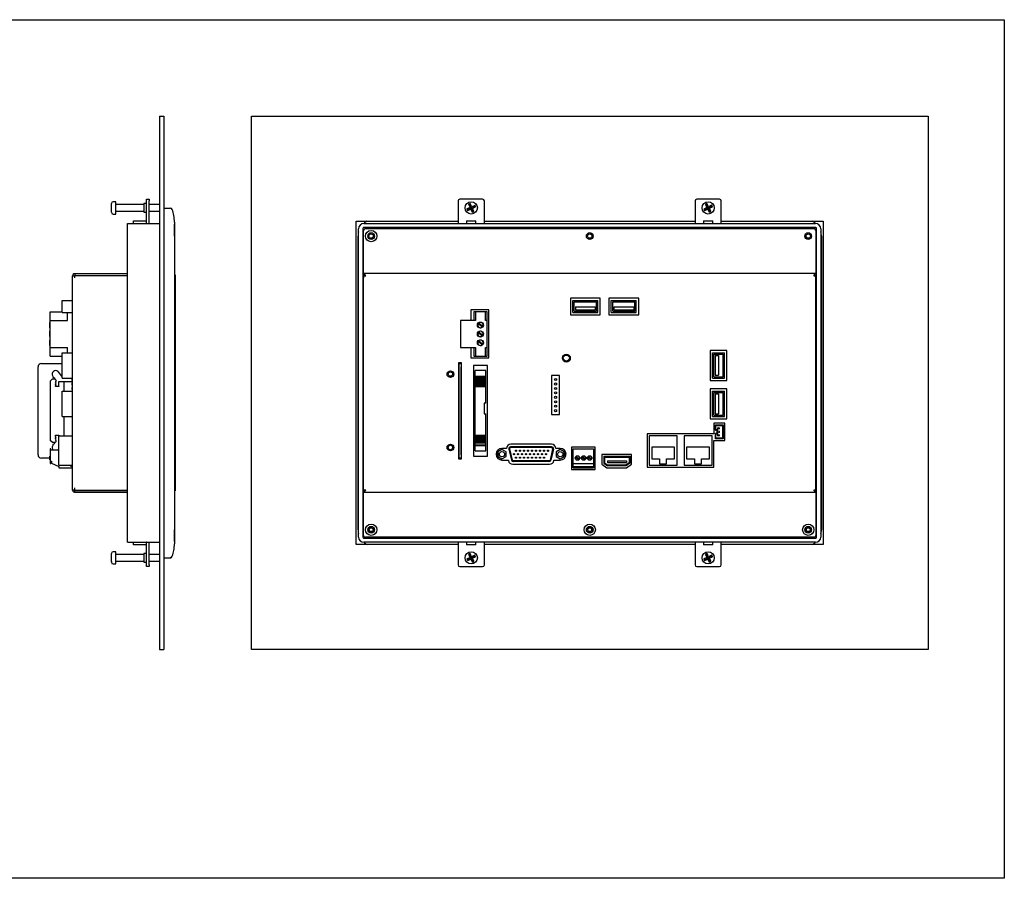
# Model space of a CAD drawing. Header units: millimetres. Extents: x -35 to 2088, y -1140 to -417.
# Tile 8 of 8: x 1525 to 2088, y -978 to -487. Entities that reach past the tile are written whole.
import ezdxf

# ---------------------------------------------------------------- set-up
doc = ezdxf.new("R2010")
doc.units = ezdxf.units.MM

msp = doc.modelspace()

# ---------------------------------------------------------------- linework, layer by layer
at = {"color": 7, "linetype": 'Continuous', "lineweight": 25}
for p, q in [((1605.128, -542.474), (1605.128, -847.474)), ((1605.128, -542.474), (1607.628, -542.474)), ((1607.628, -542.474), (1607.628, -847.474)), ((1657.628, -847.474), (1657.628, -542.474)), ((1657.628, -542.474), (2044.628, -542.474)), ((2044.628, -542.474), (2044.628, -847.474)), ((1597.628, -589.874), (1599.128, -589.874)), ((1597.628, -590.874), (1597.628, -589.874)), ((1597.628, -603.774), (1597.628, -590.874)), ((1599.128, -589.874), (1599.128, -590.874)), ((1599.128, -603.774), (1599.128, -590.874)), ((1775.878, -590.874), (1775.878, -603.774)), ((1789.878, -589.874), (1776.878, -589.874)), ((1790.878, -603.774), (1790.878, -590.874)), ((1911.378, -590.874), (1911.378, -603.774)), ((1925.378, -589.874), (1912.378, -589.874)), ((1926.378, -603.774), (1926.378, -590.874)), ((1577.628, -593.336), (1577.628, -592.374)), ((1577.629, -593.314), (1577.628, -593.336)), ((1577.628, -594.232), (1577.629, -594.209)), ((1577.628, -594.219), (1577.628, -594.232)), ((1577.628, -596.845), (1577.628, -594.232)), ((1577.629, -596.89), (1577.628, -596.845)), ((1577.628, -596.845), (1577.628, -596.88)), ((1577.629, -594.209), (1577.629, -593.314)), ((1577.629, -597.335), (1577.629, -596.89)), ((1580.128, -591.374), (1578.628, -591.374)), ((1580.128, -593.316), (1580.128, -591.374)), ((1596.128, -592.999), (1580.128, -592.999)), ((1580.128, -598.374), (1580.128, -593.316)), ((1580.128, -596.749), (1596.128, -596.749)), ((1597.628, -592.374), (1596.128, -592.374)), ((1596.128, -592.374), (1596.128, -597.374)), ((1605.128, -592.999), (1599.128, -592.999)), ((1599.128, -596.749), (1605.128, -596.749)), ((1607.628, -594.974), (1611.247, -594.974)), ((1780.94, -595.43), (1780.895, -595.451)), ((1780.895, -595.451), (1781.307, -596.362)), ((1781.556, -595.7), (1780.895, -595.451)), ((1782.716, -594.625), (1780.94, -595.43)), ((1781.556, -595.7), (1781.307, -596.362)), ((1781.307, -596.362), (1781.353, -596.341)), ((1781.353, -596.341), (1783.129, -595.536)), ((1781.556, -595.7), (1783.378, -594.874)), ((1782.801, -592.391), (1781.89, -592.804)), ((1781.89, -592.804), (1781.911, -592.85)), ((1782.552, -593.053), (1781.89, -592.804)), ((1781.911, -592.85), (1782.716, -594.625)), ((1782.552, -593.053), (1782.801, -592.391)), ((1782.552, -593.053), (1783.378, -594.874)), ((1783.378, -594.874), (1782.716, -594.625)), ((1782.822, -592.437), (1782.801, -592.391)), ((1783.626, -594.213), (1782.822, -592.437)), ((1783.378, -594.874), (1783.129, -595.536)), ((1783.129, -595.536), (1783.934, -597.312)), ((1785.199, -594.049), (1783.378, -594.874)), ((1783.378, -594.874), (1783.626, -594.213)), ((1784.203, -596.696), (1783.378, -594.874)), ((1783.378, -594.874), (1784.039, -595.123)), ((1785.402, -593.408), (1783.626, -594.213)), ((1784.203, -596.696), (1783.955, -597.357)), ((1784.039, -595.123), (1785.815, -594.318)), ((1784.844, -596.899), (1784.039, -595.123)), ((1784.203, -596.696), (1784.865, -596.945)), ((1785.199, -594.049), (1785.448, -593.387)), ((1785.199, -594.049), (1785.861, -594.297)), ((1785.448, -593.387), (1785.402, -593.408)), ((1785.861, -594.297), (1785.448, -593.387)), ((1785.815, -594.318), (1785.861, -594.297)), ((1916.462, -595.517), (1916.417, -595.54)), ((1916.417, -595.54), (1916.862, -596.435)), ((1917.087, -595.765), (1916.417, -595.54)), ((1918.207, -594.649), (1916.462, -595.517)), ((1917.087, -595.765), (1916.862, -596.435)), ((1916.862, -596.435), (1916.907, -596.413)), ((1916.907, -596.413), (1918.652, -595.545)), ((1917.087, -595.765), (1918.878, -594.874)), ((1918.212, -592.414), (1917.317, -592.859)), ((1917.317, -592.859), (1917.339, -592.904)), ((1917.987, -593.084), (1917.317, -592.859)), ((1917.339, -592.904), (1918.207, -594.649)), ((1917.987, -593.084), (1918.212, -592.414)), ((1917.987, -593.084), (1918.878, -594.874)), ((1918.878, -594.874), (1918.207, -594.649)), ((1918.235, -592.459), (1918.212, -592.414)), ((1919.103, -594.204), (1918.235, -592.459)), ((1918.878, -594.874), (1918.652, -595.545)), ((1918.652, -595.545), (1919.52, -597.29)), ((1920.668, -593.984), (1918.878, -594.874)), ((1918.878, -594.874), (1919.103, -594.204)), ((1919.768, -596.665), (1918.878, -594.874)), ((1918.878, -594.874), (1919.548, -595.1)), ((1920.848, -593.336), (1919.103, -594.204)), ((1919.768, -596.665), (1919.543, -597.335)), ((1919.543, -597.335), (1920.438, -596.89)), ((1919.548, -595.1), (1921.293, -594.232)), ((1920.416, -596.845), (1919.548, -595.1)), ((1919.768, -596.665), (1920.438, -596.89)), ((1920.438, -596.89), (1920.416, -596.845)), ((1920.668, -593.984), (1920.893, -593.314)), ((1920.668, -593.984), (1921.338, -594.209)), ((1920.893, -593.314), (1920.848, -593.336)), ((1921.338, -594.209), (1920.893, -593.314)), ((1921.293, -594.232), (1921.338, -594.209)), ((1577.628, -597.29), (1577.629, -597.335)), ((1578.628, -598.374), (1580.128, -598.374)), ((1590.128, -603.774), (1590.128, -602.274)), ((1590.128, -602.274), (1591.128, -602.274)), ((1591.128, -602.274), (1597.428, -602.274)), ((1596.128, -597.374), (1597.628, -597.374)), ((1717.628, -602.474), (1775.878, -602.474)), ((1717.628, -787.474), (1717.628, -602.474)), ((1780.878, -602.074), (1780.878, -602.274)), ((1780.878, -603.774), (1780.878, -602.274)), ((1780.878, -602.274), (1781.878, -602.274)), ((1781.878, -602.274), (1784.878, -602.274)), ((1783.934, -597.312), (1783.955, -597.357)), ((1783.955, -597.357), (1784.865, -596.945)), ((1784.865, -596.945), (1784.844, -596.899)), ((1784.878, -602.274), (1785.878, -602.274)), ((1785.878, -602.274), (1785.878, -602.074)), ((1785.878, -602.274), (1785.878, -603.774)), ((1790.878, -602.474), (1911.378, -602.474)), ((1916.378, -602.074), (1916.378, -602.274)), ((1916.378, -603.774), (1916.378, -602.274)), ((1916.378, -602.274), (1917.378, -602.274)), ((1917.378, -602.274), (1920.378, -602.274)), ((1919.52, -597.29), (1919.543, -597.335)), ((1920.378, -602.274), (1921.378, -602.274)), ((1921.378, -602.274), (1921.378, -602.074)), ((1921.378, -602.274), (1921.378, -603.774)), ((1926.378, -602.474), (1984.628, -602.474)), ((1984.628, -602.474), (1984.628, -787.474)), ((1586.728, -606.774), (1586.728, -603.774)), ((1586.728, -603.774), (1605.128, -603.774)), ((1586.728, -783.174), (1586.728, -606.774)), ((1613.558, -604.174), (1613.558, -610.974)), ((1613.628, -602.974), (1613.628, -610.974)), ((1718.928, -783.174), (1718.928, -606.774)), ((1721.328, -606.674), (1721.328, -783.274)), ((1980.428, -606.174), (1721.828, -606.174)), ((1721.828, -632.274), (1721.828, -607.674)), ((1721.928, -603.774), (1980.328, -603.774)), ((1722.828, -606.674), (1979.428, -606.674)), ((1725.528, -606.674), (1725.528, -606.174)), ((1726.728, -606.174), (1726.728, -606.674)), ((1757.128, -606.674), (1757.128, -606.174)), ((1758.328, -606.174), (1758.328, -606.674)), ((1773.178, -606.674), (1773.178, -606.174)), ((1774.378, -606.174), (1774.378, -606.674)), ((1792.378, -606.674), (1792.378, -606.174)), ((1793.578, -606.174), (1793.578, -606.674)), ((1821.428, -606.674), (1821.428, -606.174)), ((1822.628, -606.174), (1822.628, -606.674)), ((1850.528, -606.674), (1850.528, -606.174)), ((1851.728, -606.174), (1851.728, -606.674)), ((1879.628, -606.674), (1879.628, -606.174)), ((1880.828, -606.174), (1880.828, -606.674)), ((1908.678, -606.674), (1908.678, -606.174)), ((1909.878, -606.174), (1909.878, -606.674)), ((1927.878, -606.674), (1927.878, -606.174)), ((1929.078, -606.174), (1929.078, -606.674)), ((1943.928, -606.674), (1943.928, -606.174)), ((1945.128, -606.174), (1945.128, -606.674)), ((1975.528, -606.674), (1975.528, -606.174)), ((1976.728, -606.174), (1976.728, -606.674)), ((1980.428, -607.674), (1980.428, -632.274)), ((1980.928, -783.274), (1980.928, -606.674)), ((1983.328, -606.774), (1983.328, -783.174)), ((1613.628, -610.974), (1613.628, -778.974)), ((1718.628, -778.974), (1718.628, -610.974)), ((1721.328, -610.374), (1721.828, -610.374)), ((1721.828, -611.574), (1721.328, -611.574)), ((1980.428, -610.374), (1980.928, -610.374)), ((1980.928, -611.574), (1980.428, -611.574)), ((1983.628, -610.974), (1983.628, -778.974)), ((1555.428, -633.674), (1556.628, -633.674)), ((1555.428, -756.274), (1555.428, -633.674)), ((1556.628, -633.474), (1556.428, -633.674)), ((1556.628, -632.474), (1556.628, -633.474)), ((1556.628, -632.474), (1586.728, -632.474)), ((1556.628, -633.474), (1586.728, -633.474)), ((1556.628, -634.874), (1556.628, -633.674)), ((1586.728, -633.674), (1556.628, -633.674)), ((1614.028, -633.134), (1613.558, -633.134)), ((1614.028, -633.134), (1614.028, -756.814)), ((1721.828, -632.274), (1721.828, -632.474)), ((1980.428, -632.474), (1721.828, -632.474)), ((1721.828, -632.474), (1721.828, -633.474)), ((1723.028, -633.674), (1721.828, -633.474)), ((1721.828, -633.674), (1721.828, -634.874)), ((1721.828, -633.674), (1723.028, -633.674)), ((1721.828, -755.074), (1721.828, -634.874)), ((1980.428, -633.474), (1979.228, -633.674)), ((1979.228, -633.674), (1980.428, -633.674)), ((1980.428, -632.474), (1980.428, -632.274)), ((1980.428, -632.474), (1980.428, -633.474)), ((1980.428, -634.874), (1980.428, -633.674)), ((1980.428, -755.074), (1980.428, -634.874)), ((1721.328, -643.674), (1721.828, -643.674)), ((1721.828, -644.874), (1721.328, -644.874)), ((1857.178, -646.424), (1840.078, -646.424)), ((1840.078, -646.424), (1840.078, -656.124)), ((1857.178, -656.124), (1857.178, -646.424)), ((1879.178, -646.424), (1862.078, -646.424)), ((1862.078, -646.424), (1862.078, -656.124)), ((1879.178, -656.124), (1879.178, -646.424)), ((1980.428, -643.674), (1980.928, -643.674)), ((1980.928, -644.874), (1980.428, -644.874)), ((1549.428, -647.824), (1555.428, -647.824)), ((1549.428, -654.724), (1549.428, -647.824)), ((1841.478, -647.824), (1855.778, -647.824)), ((1841.478, -654.724), (1841.478, -647.824)), ((1842.278, -648.624), (1854.978, -648.624)), ((1842.278, -653.924), (1842.278, -648.624)), ((1842.967, -651.456), (1854.292, -651.456)), ((1842.967, -651.456), (1842.967, -653.176)), ((1842.967, -653.176), (1854.292, -653.176)), ((1854.292, -651.456), (1854.292, -653.176)), ((1854.978, -653.924), (1854.978, -648.624)), ((1855.778, -654.724), (1855.778, -647.824)), ((1863.478, -654.724), (1863.478, -647.824)), ((1863.478, -647.824), (1877.778, -647.824)), ((1864.278, -648.624), (1876.978, -648.624)), ((1864.278, -653.924), (1864.278, -648.624)), ((1864.967, -651.456), (1876.292, -651.456)), ((1864.967, -651.456), (1864.967, -653.176)), ((1864.967, -653.176), (1876.292, -653.176)), ((1876.292, -651.456), (1876.292, -653.176)), ((1876.978, -653.924), (1876.978, -648.624)), ((1877.778, -654.724), (1877.778, -647.824)), ((1542.628, -654.274), (1549.428, -654.274)), ((1542.628, -659.274), (1542.628, -654.274)), ((1549.428, -654.724), (1555.428, -654.724)), ((1552.428, -659.274), (1552.428, -654.724)), ((1793.428, -653.274), (1783.128, -653.274)), ((1783.128, -653.274), (1783.128, -659.274)), ((1784.828, -654.249), (1784.828, -659.274)), ((1792.428, -654.249), (1784.828, -654.249)), ((1785.753, -654.274), (1785.753, -659.274)), ((1791.503, -654.274), (1785.753, -654.274)), ((1791.503, -659.274), (1791.503, -654.274)), ((1792.428, -659.274), (1792.428, -654.249)), ((1793.428, -680.674), (1793.428, -653.274)), ((1840.078, -656.124), (1857.178, -656.124)), ((1841.478, -654.724), (1855.778, -654.724)), ((1842.278, -653.924), (1854.978, -653.924)), ((1862.078, -656.124), (1879.178, -656.124)), ((1863.478, -654.724), (1877.778, -654.724)), ((1864.278, -653.924), (1876.978, -653.924)), ((1542.628, -660.354), (1542.428, -660.354)), ((1542.428, -662.691), (1542.428, -660.354)), ((1542.428, -662.691), (1542.628, -662.691)), ((1542.428, -663.104), (1542.428, -662.691)), ((1542.428, -663.434), (1542.428, -663.104)), ((1542.428, -663.104), (1542.628, -663.104)), ((1542.428, -663.434), (1542.628, -663.434)), ((1542.628, -674.674), (1542.628, -659.274)), ((1542.628, -659.274), (1552.428, -659.274)), ((1785.753, -659.274), (1777.228, -659.274)), ((1777.228, -659.274), (1777.228, -674.674)), ((1789.581, -663.104), (1787.324, -661.075)), ((1787.696, -660.668), (1789.946, -662.691)), ((1792.428, -659.274), (1791.503, -659.274)), ((1792.428, -674.674), (1792.428, -659.274)), ((1542.628, -665.434), (1542.428, -665.434)), ((1542.428, -667.771), (1542.428, -665.434)), ((1542.428, -667.771), (1542.628, -667.771)), ((1542.428, -668.184), (1542.428, -667.771)), ((1542.428, -668.514), (1542.428, -668.184)), ((1542.428, -668.184), (1542.628, -668.184)), ((1542.428, -668.514), (1542.628, -668.514)), ((1789.581, -668.184), (1787.324, -666.155)), ((1787.696, -665.748), (1789.946, -667.771)), ((1542.628, -670.514), (1542.428, -670.514)), ((1542.428, -672.851), (1542.428, -670.514)), ((1542.428, -672.851), (1542.628, -672.851)), ((1542.428, -673.264), (1542.428, -672.851)), ((1542.428, -673.264), (1542.628, -673.264)), ((1542.428, -673.594), (1542.428, -673.264)), ((1542.428, -673.594), (1542.628, -673.594)), ((1542.628, -674.674), (1552.428, -674.674)), ((1542.628, -679.674), (1542.628, -674.674)), ((1552.428, -677.724), (1552.428, -674.674)), ((1777.228, -674.674), (1785.753, -674.674)), ((1783.128, -674.674), (1783.128, -680.674)), ((1784.828, -674.674), (1784.828, -679.699)), ((1785.753, -674.674), (1785.753, -679.674)), ((1789.581, -673.264), (1787.324, -671.235)), ((1787.696, -670.828), (1789.946, -672.851)), ((1791.503, -674.674), (1792.428, -674.674)), ((1791.503, -679.674), (1791.503, -674.674)), ((1792.428, -679.699), (1792.428, -674.674)), ((1542.628, -679.674), (1549.428, -679.674)), ((1549.428, -677.724), (1555.428, -677.724)), ((1549.428, -692.224), (1549.428, -677.724)), ((1721.328, -677.474), (1721.828, -677.474)), ((1721.828, -678.674), (1721.328, -678.674)), ((1783.128, -680.674), (1793.428, -680.674)), ((1784.828, -679.699), (1792.428, -679.699)), ((1785.753, -679.674), (1791.503, -679.674)), ((1929.628, -676.424), (1919.928, -676.424)), ((1919.928, -676.424), (1919.928, -693.524)), ((1921.328, -692.224), (1921.328, -677.724)), ((1921.328, -677.724), (1928.228, -677.724)), ((1922.128, -678.524), (1927.428, -678.524)), ((1922.128, -691.424), (1922.128, -678.524)), ((1922.841, -679.281), (1922.841, -690.636)), ((1922.841, -679.281), (1924.701, -679.281)), ((1924.701, -679.281), (1924.701, -690.636)), ((1927.428, -691.424), (1927.428, -678.524)), ((1928.228, -692.224), (1928.228, -677.724)), ((1929.628, -693.524), (1929.628, -676.424)), ((1980.428, -677.474), (1980.928, -677.474)), ((1980.928, -678.674), (1980.428, -678.674)), ((1535.628, -736.038), (1535.628, -685.838)), ((1537.628, -683.838), (1549.428, -683.838)), ((1777.842, -683.438), (1776.042, -683.438)), ((1776.042, -683.438), (1776.042, -738.438)), ((1776.042, -683.838), (1776.242, -683.838)), ((1776.442, -683.838), (1776.242, -683.838)), ((1776.442, -683.838), (1777.642, -683.838)), ((1776.442, -685.838), (1776.442, -683.838)), ((1776.442, -736.038), (1776.442, -685.838)), ((1777.642, -683.838), (1777.642, -685.838)), ((1777.642, -736.038), (1777.642, -685.838)), ((1777.842, -738.438), (1777.842, -683.438)), ((1792.642, -684.978), (1784.642, -684.978)), ((1784.642, -684.978), (1784.642, -736.898)), ((1792.642, -736.898), (1792.642, -684.978)), ((1546.98, -688.531), (1548.994, -691.092)), ((1548.994, -691.092), (1549.428, -690.998)), ((1549.428, -692.224), (1555.428, -692.224)), ((1555.428, -692.481), (1555.228, -692.481)), ((1555.228, -693.084), (1555.228, -692.481)), ((1791.642, -687.98), (1785.642, -687.98)), ((1785.642, -691.042), (1785.642, -687.98)), ((1785.642, -691.042), (1791.642, -691.042)), ((1785.642, -691.837), (1785.642, -691.042)), ((1785.642, -691.837), (1791.642, -691.837)), ((1785.642, -692.109), (1785.642, -691.837)), ((1785.642, -692.109), (1791.642, -692.109)), ((1785.642, -692.84), (1785.642, -692.109)), ((1791.642, -691.042), (1791.642, -687.98)), ((1791.642, -691.837), (1791.642, -691.042)), ((1791.642, -692.109), (1791.642, -691.837)), ((1791.642, -692.84), (1791.642, -692.109)), ((1833.897, -690.814), (1829.358, -690.814)), ((1829.358, -690.814), (1829.358, -713.134)), ((1833.897, -713.134), (1833.897, -690.814)), ((1921.328, -692.224), (1928.228, -692.224)), ((1922.128, -691.424), (1927.428, -691.424)), ((1922.841, -690.636), (1924.701, -690.636)), ((1542.628, -693.938), (1543.628, -692.938)), ((1542.628, -693.938), (1542.628, -727.938)), ((1545.565, -692.938), (1543.628, -692.938)), ((1545.683, -696.702), (1545.995, -696.341)), ((1545.683, -697.037), (1545.683, -696.702)), ((1547.475, -697.037), (1545.683, -697.037)), ((1545.686, -695.851), (1546.008, -695.555)), ((1545.686, -696.142), (1545.686, -695.851)), ((1545.995, -696.341), (1545.686, -696.142)), ((1545.701, -694.968), (1545.999, -694.625)), ((1545.701, -695.221), (1545.701, -694.968)), ((1546.008, -695.555), (1545.701, -695.221)), ((1545.728, -694.011), (1546.045, -693.758)), ((1545.728, -694.305), (1545.728, -694.011)), ((1545.999, -694.625), (1545.728, -694.305)), ((1546.045, -693.758), (1546.045, -693.578)), ((1555.428, -694.341), (1547.309, -694.341)), ((1547.309, -694.341), (1547.309, -696.651)), ((1547.309, -696.651), (1547.475, -696.84)), ((1547.475, -696.84), (1547.475, -697.037)), ((1550.628, -699.724), (1550.628, -694.341)), ((1555.228, -693.688), (1555.228, -693.084)), ((1555.228, -693.688), (1555.428, -693.688)), ((1555.428, -695.021), (1555.228, -695.021)), ((1555.228, -695.624), (1555.228, -695.021)), ((1555.228, -696.228), (1555.228, -695.624)), ((1555.228, -696.228), (1555.428, -696.228)), ((1555.428, -697.561), (1555.228, -697.561)), ((1555.228, -698.164), (1555.228, -697.561)), ((1555.228, -698.768), (1555.228, -698.164)), ((1785.642, -693.578), (1785.642, -692.815)), ((1785.642, -692.84), (1791.642, -692.84)), ((1785.642, -693.578), (1791.642, -693.578)), ((1785.642, -693.758), (1785.642, -693.578)), ((1785.642, -693.758), (1791.642, -693.758)), ((1785.642, -694.011), (1785.642, -693.758)), ((1785.642, -694.011), (1791.642, -694.011)), ((1785.642, -694.305), (1785.642, -694.011)), ((1785.642, -694.305), (1791.642, -694.305)), ((1785.642, -694.625), (1785.642, -694.305)), ((1785.642, -694.625), (1791.642, -694.625)), ((1785.642, -694.968), (1785.642, -694.625)), ((1785.642, -694.968), (1791.642, -694.968)), ((1785.642, -695.221), (1785.642, -694.968)), ((1785.642, -695.221), (1791.642, -695.221)), ((1785.642, -695.555), (1785.642, -695.221)), ((1785.642, -695.555), (1791.642, -695.555)), ((1785.642, -695.851), (1785.642, -695.555)), ((1785.642, -695.851), (1791.642, -695.851)), ((1785.642, -696.142), (1785.642, -695.851)), ((1785.642, -696.142), (1791.642, -696.142)), ((1785.642, -696.341), (1785.642, -696.142)), ((1785.642, -696.341), (1791.642, -696.341)), ((1785.642, -696.702), (1785.642, -696.341)), ((1785.642, -696.702), (1791.642, -696.702)), ((1785.642, -697.037), (1785.642, -696.702)), ((1785.642, -697.037), (1791.642, -697.037)), ((1785.642, -724.839), (1785.642, -697.037)), ((1791.642, -693.578), (1791.642, -692.815)), ((1791.642, -693.758), (1791.642, -693.578)), ((1791.642, -694.011), (1791.642, -693.758)), ((1791.642, -694.305), (1791.642, -694.011)), ((1791.642, -694.625), (1791.642, -694.305)), ((1791.642, -694.968), (1791.642, -694.625)), ((1791.642, -695.221), (1791.642, -694.968)), ((1791.642, -695.555), (1791.642, -695.221)), ((1791.642, -695.851), (1791.642, -695.555)), ((1791.642, -696.142), (1791.642, -695.851)), ((1791.642, -696.341), (1791.642, -696.142)), ((1791.642, -696.702), (1791.642, -696.341)), ((1791.642, -697.037), (1791.642, -696.702)), ((1791.642, -706.535), (1791.642, -697.037)), ((1919.928, -693.524), (1929.628, -693.524)), ((1549.428, -699.724), (1555.428, -699.724)), ((1549.428, -714.224), (1549.428, -699.724)), ((1555.228, -698.768), (1555.428, -698.768)), ((1929.628, -698.424), (1919.928, -698.424)), ((1919.928, -698.424), (1919.928, -715.524)), ((1921.328, -699.724), (1928.228, -699.724)), ((1921.328, -714.224), (1921.328, -699.724)), ((1922.128, -700.524), (1927.428, -700.524)), ((1922.128, -713.424), (1922.128, -700.524)), ((1922.841, -701.281), (1922.841, -712.636)), ((1922.841, -701.281), (1924.701, -701.281)), ((1924.701, -701.281), (1924.701, -712.636)), ((1927.428, -713.424), (1927.428, -700.524)), ((1928.228, -714.224), (1928.228, -699.724)), ((1929.628, -715.524), (1929.628, -698.424)), ((1791.642, -706.535), (1790.853, -706.535)), ((1790.853, -706.535), (1790.853, -712.637)), ((1549.428, -714.224), (1555.428, -714.224)), ((1550.628, -725.194), (1550.628, -714.224)), ((1790.853, -712.637), (1791.642, -712.637)), ((1791.642, -724.839), (1791.642, -712.637)), ((1829.358, -713.134), (1833.897, -713.134)), ((1921.328, -714.224), (1928.228, -714.224)), ((1922.128, -713.424), (1927.428, -713.424)), ((1922.841, -712.636), (1924.701, -712.636)), ((1980.428, -711.274), (1980.928, -711.274)), ((1980.928, -712.474), (1980.428, -712.474)), ((1919.928, -715.524), (1929.628, -715.524)), ((1928.478, -717.974), (1922.078, -717.974)), ((1922.078, -717.974), (1922.078, -724.194)), ((1923.058, -721.974), (1923.058, -718.974)), ((1923.058, -718.974), (1927.458, -718.974)), ((1923.358, -719.274), (1927.158, -719.274)), ((1923.358, -721.674), (1923.358, -719.274)), ((1927.158, -719.274), (1927.158, -726.674)), ((1927.458, -718.974), (1927.458, -726.974)), ((1928.478, -727.974), (1928.478, -717.974)), ((1545.683, -725.175), (1545.683, -724.839)), ((1545.683, -724.839), (1547.475, -724.839)), ((1545.995, -725.536), (1545.683, -725.175)), ((1545.686, -725.735), (1545.995, -725.536)), ((1545.686, -726.026), (1545.686, -725.735)), ((1546.008, -726.322), (1545.686, -726.026)), ((1545.701, -726.656), (1546.008, -726.322)), ((1547.475, -725.037), (1547.309, -725.226)), ((1547.309, -725.226), (1547.309, -727.536)), ((1547.428, -742.094), (1547.428, -725.194)), ((1547.428, -725.194), (1555.428, -725.194)), ((1547.475, -724.839), (1547.475, -725.037)), ((1785.642, -724.839), (1791.642, -724.839)), ((1785.642, -725.175), (1785.642, -724.839)), ((1785.642, -725.175), (1791.642, -725.175)), ((1785.642, -725.536), (1785.642, -725.175)), ((1785.642, -725.536), (1791.642, -725.536)), ((1785.642, -725.735), (1785.642, -725.536)), ((1785.642, -725.735), (1791.642, -725.735)), ((1785.642, -726.026), (1785.642, -725.735)), ((1785.642, -726.026), (1791.642, -726.026)), ((1785.642, -726.322), (1785.642, -726.026)), ((1785.642, -726.322), (1791.642, -726.322)), ((1785.642, -726.656), (1785.642, -726.322)), ((1791.642, -725.175), (1791.642, -724.839)), ((1791.642, -725.536), (1791.642, -725.175)), ((1791.642, -725.735), (1791.642, -725.536)), ((1791.642, -726.026), (1791.642, -725.735)), ((1791.642, -726.322), (1791.642, -726.026)), ((1791.642, -726.656), (1791.642, -726.322)), ((1922.078, -724.194), (1884.078, -724.194)), ((1884.078, -724.194), (1884.078, -743.094)), ((1901.178, -725.194), (1885.078, -725.194)), ((1885.078, -725.194), (1885.078, -742.094)), ((1901.178, -742.094), (1901.178, -725.194)), ((1905.078, -725.194), (1905.078, -742.094)), ((1921.178, -725.194), (1905.078, -725.194)), ((1921.178, -742.094), (1921.178, -725.194)), ((1923.058, -721.974), (1923.758, -721.974)), ((1923.758, -723.974), (1923.058, -723.974)), ((1923.058, -726.974), (1923.058, -723.974)), ((1923.358, -721.674), (1924.058, -721.674)), ((1924.058, -724.274), (1923.358, -724.274)), ((1923.358, -726.674), (1923.358, -724.274)), ((1923.758, -721.974), (1923.758, -723.974)), ((1924.058, -721.674), (1924.058, -724.274)), ((1543.628, -728.938), (1542.628, -727.938)), ((1543.628, -728.938), (1545.565, -728.938)), ((1545.701, -726.909), (1545.701, -726.656)), ((1545.999, -727.252), (1545.701, -726.909)), ((1545.728, -727.572), (1545.999, -727.252)), ((1545.728, -727.866), (1545.728, -727.572)), ((1546.045, -728.119), (1545.728, -727.866)), ((1546.045, -728.299), (1546.045, -728.119)), ((1547.309, -727.536), (1547.428, -727.536)), ((1785.642, -726.656), (1791.642, -726.656)), ((1785.642, -726.909), (1785.642, -726.656)), ((1785.642, -726.909), (1791.642, -726.909)), ((1785.642, -727.252), (1785.642, -726.909)), ((1785.642, -727.252), (1791.642, -727.252)), ((1785.642, -727.572), (1785.642, -727.252)), ((1785.642, -727.572), (1791.642, -727.572)), ((1785.642, -727.866), (1785.642, -727.572)), ((1785.642, -727.866), (1791.642, -727.866)), ((1785.642, -728.119), (1785.642, -727.866)), ((1785.642, -728.119), (1791.642, -728.119)), ((1785.642, -728.299), (1785.642, -728.119)), ((1785.642, -728.299), (1791.642, -728.299)), ((1785.642, -729.062), (1785.642, -728.299)), ((1791.642, -729.037), (1785.642, -729.037)), ((1785.642, -729.768), (1785.642, -729.037)), ((1785.642, -729.768), (1791.642, -729.768)), ((1785.642, -730.04), (1785.642, -729.768)), ((1791.642, -730.04), (1785.642, -730.04)), ((1785.642, -730.835), (1785.642, -730.04)), ((1785.642, -733.897), (1785.642, -730.835)), ((1785.642, -730.835), (1791.642, -730.835)), ((1791.642, -726.909), (1791.642, -726.656)), ((1791.642, -727.252), (1791.642, -726.909)), ((1791.642, -727.572), (1791.642, -727.252)), ((1791.642, -727.866), (1791.642, -727.572)), ((1791.642, -728.119), (1791.642, -727.866)), ((1791.642, -728.299), (1791.642, -728.119)), ((1791.642, -729.062), (1791.642, -728.299)), ((1791.642, -729.768), (1791.642, -729.037)), ((1791.642, -730.04), (1791.642, -729.768)), ((1791.642, -730.835), (1791.642, -730.04)), ((1791.642, -733.897), (1791.642, -730.835)), ((1829.36, -731.595), (1805.895, -731.595)), ((1829.36, -731.995), (1805.895, -731.995)), ((1829.305, -730.025), (1805.95, -730.025)), ((1854.278, -731.724), (1840.678, -731.724)), ((1840.678, -731.724), (1840.678, -744.474)), ((1854.278, -744.474), (1854.278, -731.724)), ((1899.678, -731.694), (1886.578, -731.694)), ((1886.578, -731.694), (1886.578, -738.394)), ((1899.678, -738.394), (1899.678, -731.694)), ((1919.678, -731.694), (1906.578, -731.694)), ((1906.578, -731.694), (1906.578, -738.394)), ((1919.678, -738.394), (1919.678, -731.694)), ((1922.178, -743.094), (1922.178, -727.974)), ((1922.178, -727.974), (1928.478, -727.974)), ((1927.458, -726.974), (1923.058, -726.974)), ((1927.158, -726.674), (1923.358, -726.674)), ((1542.578, -736.874), (1542.428, -736.874)), ((1542.428, -738.543), (1542.428, -736.874)), ((1542.578, -732.724), (1542.578, -741.124)), ((1542.951, -732.724), (1542.578, -732.724)), ((1542.951, -733.474), (1542.951, -732.724)), ((1547.428, -733.474), (1542.951, -733.474)), ((1546.98, -733.346), (1546.836, -733.474)), ((1547.428, -732.777), (1546.98, -733.346)), ((1776.442, -738.038), (1776.442, -736.038)), ((1777.642, -736.038), (1777.642, -738.038)), ((1784.642, -736.898), (1792.642, -736.898)), ((1785.642, -733.897), (1791.642, -733.897)), ((1797.878, -734.481), (1797.878, -737.069)), ((1800.968, -733.125), (1798.673, -734.45)), ((1798.673, -734.45), (1798.673, -737.1)), ((1798.673, -737.1), (1800.968, -738.425)), ((1803.452, -732.425), (1800.968, -732.425)), ((1803.262, -734.45), (1800.968, -733.125)), ((1800.968, -738.425), (1803.262, -737.1)), ((1803.262, -737.1), (1803.262, -734.45)), ((1804.922, -732.827), (1806.444, -739.187)), ((1805.311, -732.734), (1806.833, -739.094)), ((1829.944, -732.734), (1828.422, -739.094)), ((1830.333, -732.827), (1828.811, -739.187)), ((1834.288, -732.425), (1831.803, -732.425)), ((1831.993, -734.448), (1831.992, -737.098)), ((1831.992, -737.098), (1834.286, -738.425)), ((1834.289, -733.125), (1831.993, -734.448)), ((1834.286, -738.425), (1836.582, -737.101)), ((1836.583, -734.451), (1834.289, -733.125)), ((1836.582, -737.101), (1836.583, -734.451)), ((1837.378, -737.069), (1837.378, -734.481)), ((1841.678, -732.724), (1853.278, -732.724)), ((1841.678, -741.124), (1841.678, -732.724)), ((1844.809, -738.838), (1843.196, -737.389)), ((1843.462, -737.099), (1845.069, -738.543)), ((1848.293, -738.85), (1846.686, -737.405)), ((1846.979, -737.086), (1848.58, -738.525)), ((1851.809, -738.838), (1850.196, -737.389)), ((1850.462, -737.099), (1852.069, -738.543)), ((1853.278, -732.724), (1853.278, -741.124)), ((1875.127, -735.878), (1858.127, -735.878)), ((1858.127, -735.878), (1858.127, -741.388)), ((1859.127, -736.878), (1874.127, -736.878)), ((1859.127, -736.878), (1859.127, -740.878)), ((1859.627, -737.378), (1859.627, -740.624)), ((1859.627, -737.378), (1873.627, -737.378)), ((1873.627, -737.378), (1873.627, -740.624)), ((1874.127, -736.878), (1874.127, -740.878)), ((1875.127, -741.388), (1875.127, -735.878)), ((1542.428, -738.038), (1537.628, -738.038)), ((1542.428, -738.543), (1542.578, -738.543)), ((1542.428, -738.838), (1542.428, -738.543)), ((1542.428, -738.838), (1542.578, -738.838)), ((1542.428, -739.074), (1542.428, -738.838)), ((1542.428, -739.074), (1542.578, -739.074)), ((1542.578, -741.124), (1542.951, -741.124)), ((1542.951, -739.768), (1543.306, -739.768)), ((1542.951, -741.124), (1542.951, -739.768)), ((1543.306, -739.768), (1543.306, -740.866)), ((1543.306, -740.866), (1547.455, -742.72)), ((1547.428, -742.094), (1555.428, -742.094)), ((1547.455, -742.72), (1547.455, -743.474)), ((1553.928, -742.094), (1553.928, -742.478)), ((1553.928, -742.478), (1555.428, -742.478)), ((1555.228, -743.474), (1555.228, -742.478)), ((1776.242, -738.038), (1776.042, -738.038)), ((1776.042, -738.438), (1777.842, -738.438)), ((1776.242, -738.038), (1776.442, -738.038)), ((1777.642, -738.038), (1776.442, -738.038)), ((1800.968, -739.125), (1804.56, -739.125)), ((1804.56, -739.125), (1804.617, -739.453)), ((1807.08, -741.525), (1828.175, -741.525)), ((1827.838, -739.555), (1807.417, -739.555)), ((1827.839, -739.955), (1807.417, -739.955)), ((1830.638, -739.453), (1830.695, -739.125)), ((1830.695, -739.125), (1834.288, -739.125)), ((1841.678, -741.124), (1853.278, -741.124)), ((1841.678, -742.72), (1841.678, -741.124)), ((1841.678, -742.72), (1853.278, -742.72)), ((1841.678, -743.474), (1841.678, -742.72)), ((1853.278, -741.124), (1853.278, -742.72)), ((1853.278, -742.72), (1853.278, -743.474)), ((1858.127, -741.388), (1861.002, -743.478)), ((1859.127, -740.878), (1861.327, -742.478)), ((1859.627, -740.624), (1861.49, -741.978)), ((1861.327, -739.645), (1872.188, -739.645)), ((1861.327, -739.645), (1861.327, -740.553)), ((1861.327, -740.553), (1872.188, -740.553)), ((1871.927, -742.478), (1861.327, -742.478)), ((1871.765, -741.978), (1861.49, -741.978)), ((1873.627, -740.624), (1871.765, -741.978)), ((1874.127, -740.878), (1871.927, -742.478)), ((1872.188, -739.645), (1872.188, -740.553)), ((1872.253, -743.478), (1875.127, -741.388)), ((1884.078, -743.094), (1922.178, -743.094)), ((1885.078, -742.094), (1901.178, -742.094)), ((1886.578, -738.394), (1891.128, -738.394)), ((1891.128, -738.394), (1891.128, -741.294)), ((1891.128, -741.294), (1895.128, -741.294)), ((1895.128, -741.294), (1895.128, -738.394)), ((1895.128, -738.394), (1899.678, -738.394)), ((1905.078, -742.094), (1921.178, -742.094)), ((1906.578, -738.394), (1911.128, -738.394)), ((1911.128, -738.394), (1911.128, -741.294)), ((1911.128, -741.294), (1915.128, -741.294)), ((1915.128, -741.294), (1915.128, -738.394)), ((1915.128, -738.394), (1919.678, -738.394)), ((1547.455, -743.474), (1555.228, -743.474)), ((1721.328, -745.074), (1721.828, -745.074)), ((1721.828, -746.274), (1721.328, -746.274)), ((1840.678, -744.474), (1854.278, -744.474)), ((1841.678, -743.474), (1853.278, -743.474)), ((1861.002, -743.478), (1872.253, -743.478)), ((1980.428, -745.074), (1980.928, -745.074)), ((1980.928, -746.274), (1980.428, -746.274)), ((1556.628, -756.274), (1555.428, -756.274)), ((1556.428, -756.274), (1556.628, -756.474)), ((1556.628, -756.274), (1556.628, -755.074)), ((1556.628, -756.274), (1586.728, -756.274)), ((1556.628, -757.474), (1556.628, -756.474)), ((1556.628, -756.474), (1586.728, -756.474)), ((1556.628, -757.474), (1586.728, -757.474)), ((1614.028, -756.814), (1613.558, -756.814)), ((1721.828, -756.274), (1721.828, -755.074)), ((1723.028, -756.274), (1721.828, -756.274)), ((1721.828, -756.474), (1723.028, -756.274)), ((1721.828, -757.474), (1721.828, -756.474)), ((1721.828, -757.474), (1980.428, -757.474)), ((1721.828, -757.474), (1721.828, -757.674)), ((1721.828, -782.274), (1721.828, -757.674)), ((1979.228, -756.274), (1980.428, -756.474)), ((1980.428, -756.274), (1979.228, -756.274)), ((1980.428, -756.274), (1980.428, -755.074)), ((1980.428, -757.474), (1980.428, -756.474)), ((1980.428, -757.674), (1980.428, -757.474)), ((1980.428, -757.674), (1980.428, -782.274)), ((1613.558, -778.974), (1613.558, -785.774)), ((1613.628, -778.974), (1613.628, -786.974)), ((1721.328, -778.374), (1721.828, -778.374)), ((1721.828, -779.596), (1721.328, -779.589)), ((1980.428, -778.374), (1980.928, -778.374)), ((1980.928, -779.574), (1980.428, -779.574)), ((1586.728, -786.174), (1586.728, -783.174)), ((1586.728, -786.174), (1605.128, -786.174)), ((1590.128, -787.674), (1590.128, -786.174)), ((1591.128, -787.674), (1590.128, -787.674)), ((1597.428, -787.674), (1591.128, -787.674)), ((1597.628, -799.074), (1597.628, -786.174)), ((1599.128, -799.074), (1599.128, -786.174)), ((1775.878, -787.474), (1717.628, -787.474)), ((1721.828, -783.774), (1980.428, -783.774)), ((1980.328, -786.174), (1721.928, -786.174)), ((1979.428, -783.274), (1722.828, -783.274)), ((1725.528, -783.774), (1725.528, -783.274)), ((1726.728, -783.274), (1726.728, -783.774)), ((1757.128, -783.774), (1757.128, -783.274)), ((1758.328, -783.274), (1758.328, -783.774)), ((1773.178, -783.774), (1773.178, -783.274)), ((1774.378, -783.274), (1774.378, -783.774)), ((1775.878, -786.174), (1775.878, -799.074)), ((1780.878, -787.674), (1780.878, -786.174)), ((1781.878, -787.674), (1780.878, -787.674)), ((1780.878, -787.674), (1780.878, -787.874)), ((1784.878, -787.674), (1781.878, -787.674)), ((1785.878, -787.674), (1784.878, -787.674)), ((1785.878, -786.174), (1785.878, -787.674)), ((1785.878, -787.874), (1785.878, -787.674)), ((1790.878, -799.074), (1790.878, -786.174)), ((1911.378, -787.474), (1790.878, -787.474)), ((1792.378, -783.774), (1792.378, -783.274)), ((1793.578, -783.274), (1793.578, -783.774)), ((1821.428, -783.774), (1821.428, -783.274)), ((1822.628, -783.274), (1822.628, -783.774)), ((1850.528, -783.774), (1850.528, -783.274)), ((1851.728, -783.274), (1851.728, -783.774)), ((1879.628, -783.774), (1879.628, -783.274)), ((1880.828, -783.274), (1880.828, -783.774)), ((1908.678, -783.774), (1908.678, -783.274)), ((1909.878, -783.274), (1909.878, -783.774)), ((1911.378, -786.174), (1911.378, -799.074)), ((1916.378, -787.674), (1916.378, -786.174)), ((1917.378, -787.674), (1916.378, -787.674)), ((1916.378, -787.674), (1916.378, -787.874)), ((1920.378, -787.674), (1917.378, -787.674)), ((1921.378, -787.674), (1920.378, -787.674)), ((1921.378, -786.174), (1921.378, -787.674)), ((1921.378, -787.874), (1921.378, -787.674)), ((1926.378, -799.074), (1926.378, -786.174)), ((1984.628, -787.474), (1926.378, -787.474)), ((1927.878, -783.774), (1927.878, -783.274)), ((1929.078, -783.274), (1929.078, -783.774)), ((1943.928, -783.774), (1943.928, -783.274)), ((1945.128, -783.274), (1945.128, -783.774)), ((1975.528, -783.774), (1975.528, -783.274)), ((1976.728, -783.274), (1976.728, -783.774)), ((1577.628, -793.536), (1577.628, -792.574)), ((1577.629, -793.514), (1577.628, -793.536)), ((1577.629, -794.409), (1577.629, -793.514)), ((1580.128, -791.574), (1578.628, -791.574)), ((1580.128, -793.516), (1580.128, -791.574)), ((1596.128, -793.199), (1580.128, -793.199)), ((1580.128, -798.574), (1580.128, -793.516)), ((1597.628, -792.574), (1596.128, -792.574)), ((1596.128, -792.574), (1596.128, -797.574)), ((1605.128, -793.199), (1599.128, -793.199)), ((1782.712, -792.614), (1781.817, -793.059)), ((1781.817, -793.059), (1781.839, -793.104)), ((1782.487, -793.284), (1781.817, -793.059)), ((1781.839, -793.104), (1782.707, -794.849)), ((1782.487, -793.284), (1782.712, -792.614)), ((1782.487, -793.284), (1783.378, -795.074)), ((1782.735, -792.659), (1782.712, -792.614)), ((1783.603, -794.404), (1782.735, -792.659)), ((1785.348, -793.536), (1783.603, -794.404)), ((1785.168, -794.184), (1785.393, -793.514)), ((1785.393, -793.514), (1785.348, -793.536)), ((1785.838, -794.409), (1785.393, -793.514)), ((1918.212, -792.614), (1917.317, -793.059)), ((1917.317, -793.059), (1917.339, -793.104)), ((1917.987, -793.284), (1917.317, -793.059)), ((1917.339, -793.104), (1918.207, -794.849)), ((1917.987, -793.284), (1918.212, -792.614)), ((1917.987, -793.284), (1918.878, -795.074)), ((1918.235, -792.659), (1918.212, -792.614)), ((1919.103, -794.404), (1918.235, -792.659)), ((1920.848, -793.536), (1919.103, -794.404)), ((1920.668, -794.184), (1920.893, -793.514)), ((1920.893, -793.514), (1920.848, -793.536)), ((1921.338, -794.409), (1920.893, -793.514)), ((1577.628, -794.432), (1577.629, -794.409)), ((1577.628, -794.419), (1577.628, -794.432)), ((1577.628, -797.045), (1577.628, -794.432)), ((1577.629, -797.09), (1577.628, -797.045)), ((1577.628, -797.045), (1577.628, -797.08)), ((1577.628, -797.49), (1577.629, -797.535)), ((1577.629, -797.535), (1577.629, -797.09)), ((1578.628, -798.574), (1580.128, -798.574)), ((1580.128, -796.949), (1596.128, -796.949)), ((1596.128, -797.574), (1597.628, -797.574)), ((1597.628, -800.074), (1597.628, -799.074)), ((1599.128, -796.949), (1605.128, -796.949)), ((1599.128, -799.074), (1599.128, -800.074)), ((1607.628, -794.974), (1611.247, -794.974)), ((1780.962, -795.717), (1780.917, -795.74)), ((1780.917, -795.74), (1781.362, -796.635)), ((1781.587, -795.965), (1780.917, -795.74)), ((1782.707, -794.849), (1780.962, -795.717)), ((1781.587, -795.965), (1781.362, -796.635)), ((1781.362, -796.635), (1781.407, -796.613)), ((1781.407, -796.613), (1783.152, -795.745)), ((1781.587, -795.965), (1783.378, -795.074)), ((1783.378, -795.074), (1782.707, -794.849)), ((1783.378, -795.074), (1783.152, -795.745)), ((1783.152, -795.745), (1784.02, -797.49)), ((1785.168, -794.184), (1783.378, -795.074)), ((1783.378, -795.074), (1783.603, -794.404)), ((1784.268, -796.865), (1783.378, -795.074)), ((1783.378, -795.074), (1784.048, -795.3)), ((1784.02, -797.49), (1784.043, -797.535)), ((1784.268, -796.865), (1784.043, -797.535)), ((1784.043, -797.535), (1784.938, -797.09)), ((1784.048, -795.3), (1785.793, -794.432)), ((1784.916, -797.045), (1784.048, -795.3)), ((1784.268, -796.865), (1784.938, -797.09)), ((1784.938, -797.09), (1784.916, -797.045)), ((1785.168, -794.184), (1785.838, -794.409)), ((1785.793, -794.432), (1785.838, -794.409)), ((1916.462, -795.717), (1916.417, -795.74)), ((1916.417, -795.74), (1916.862, -796.635)), ((1917.087, -795.965), (1916.417, -795.74)), ((1918.207, -794.849), (1916.462, -795.717)), ((1917.087, -795.965), (1916.862, -796.635)), ((1916.862, -796.635), (1916.907, -796.613)), ((1916.907, -796.613), (1918.652, -795.745)), ((1917.087, -795.965), (1918.878, -795.074)), ((1918.878, -795.074), (1918.207, -794.849)), ((1918.878, -795.074), (1918.652, -795.745)), ((1918.652, -795.745), (1919.52, -797.49)), ((1920.668, -794.184), (1918.878, -795.074)), ((1918.878, -795.074), (1919.103, -794.404)), ((1919.768, -796.865), (1918.878, -795.074)), ((1918.878, -795.074), (1919.548, -795.3)), ((1919.52, -797.49), (1919.543, -797.535)), ((1919.768, -796.865), (1919.543, -797.535)), ((1919.543, -797.535), (1920.438, -797.09)), ((1919.548, -795.3), (1921.293, -794.432)), ((1920.416, -797.045), (1919.548, -795.3)), ((1919.768, -796.865), (1920.438, -797.09)), ((1920.438, -797.09), (1920.416, -797.045)), ((1920.668, -794.184), (1921.338, -794.409)), ((1921.293, -794.432), (1921.338, -794.409)), ((1599.128, -800.074), (1597.628, -800.074)), ((1776.878, -800.074), (1789.878, -800.074)), ((1912.378, -800.074), (1925.378, -800.074)), ((1605.128, -847.474), (1607.628, -847.474)), ((2044.628, -847.474), (1657.628, -847.474))]:
    msp.add_line(p, q, dxfattribs=at)
msp.add_lwpolyline([(1038.8, -487.198), (2088.245, -487.198), (2088.245, -978.391), (1038.8, -978.391)], close=True)
for centre, radius in [((1783.378, -594.874), 3.5), ((1918.878, -594.874), 3.5), ((1726.128, -610.974), 3.25), ((1726.128, -610.974), 3.25), ((1726.128, -610.974), 1.9), ((1726.128, -610.974), 1.25), ((1851.128, -610.974), 1.9), ((1851.128, -610.974), 1.25), ((1976.128, -610.974), 1.9), ((1976.128, -610.974), 1.25), ((1788.628, -661.894), 1.75), ((1788.628, -666.974), 1.75), ((1788.628, -672.054), 1.75), ((1837.791, -680.807), 2.25), ((1837.791, -680.807), 1.749), ((1771.442, -689.938), 1.9), ((1771.442, -689.938), 1.25), ((1831.628, -693.084), 0.603), ((1831.628, -695.624), 0.603), ((1831.628, -698.164), 0.603), ((1831.628, -700.704), 0.603), ((1831.628, -703.244), 0.603), ((1831.628, -705.784), 0.603), ((1831.628, -708.324), 0.603), ((1831.628, -710.864), 0.603), ((1924.758, -720.974), 0.491), ((1924.758, -722.974), 0.491), ((1924.758, -724.974), 0.491), ((1771.442, -731.938), 1.9), ((1771.442, -731.938), 1.25), ((1800.968, -735.775), 1.5), ((1807.848, -735.775), 0.343), ((1808.993, -733.795), 0.343), ((1808.993, -737.755), 0.343), ((1810.138, -735.775), 0.343), ((1811.283, -733.795), 0.343), ((1811.283, -737.755), 0.343), ((1812.428, -735.775), 0.343), ((1813.573, -733.795), 0.343), ((1813.573, -737.755), 0.343), ((1814.718, -735.775), 0.343), ((1815.863, -733.795), 0.343), ((1815.863, -737.755), 0.343), ((1817.008, -735.775), 0.343), ((1818.153, -733.795), 0.343), ((1818.153, -737.755), 0.343), ((1819.298, -735.775), 0.343), ((1820.443, -733.795), 0.343), ((1820.443, -737.755), 0.343), ((1821.588, -735.775), 0.343), ((1822.733, -733.795), 0.343), ((1822.733, -737.755), 0.343), ((1823.878, -735.775), 0.343), ((1825.023, -733.795), 0.343), ((1825.023, -737.755), 0.343), ((1826.168, -735.775), 0.343), ((1827.313, -733.795), 0.343), ((1834.288, -735.775), 1.5), ((1844.128, -737.974), 1.3), ((1847.628, -737.974), 1.3), ((1851.128, -737.974), 1.3), ((1726.128, -778.974), 3.25), ((1726.128, -778.974), 1.9), ((1726.128, -778.974), 1.9), ((1851.128, -778.974), 3.25), ((1851.128, -778.974), 1.9), ((1851.128, -778.974), 1.9), ((1976.128, -778.974), 3.25), ((1976.128, -778.974), 1.9), ((1976.128, -778.974), 1.9), ((1726.128, -778.974), 1.25), ((1726.128, -778.974), 1.1), ((1851.128, -778.974), 1.25), ((1851.128, -778.974), 1.1), ((1976.128, -778.974), 1.25), ((1976.128, -778.974), 1.1), ((1783.378, -795.074), 3.5), ((1918.878, -795.074), 3.5)]:
    msp.add_circle(centre, radius, dxfattribs=at)
for centre, radius, start, end in [((1776.878, -590.874), 1, 90, 180), ((1789.878, -590.874), 1, 0, 90), ((1912.378, -590.874), 1, 90, 180), ((1925.378, -590.874), 1, 0, 90), ((1578.628, -592.374), 1, 90, 180), ((1611.29, -596.174), 1.2, 18.92752, 90), ((1578.628, -597.374), 1, 180, 270), ((1597.428, -602.074), 0.2, 270, 0), ((1728.128, -610.974), 9.5, 116.52535, 130.72105), ((1974.128, -610.974), 9.5, 49.27895, 63.47465), ((1597.428, -602.074), 1.7, 270, 276.75633), ((1721.928, -606.774), 3, 90, 180), ((1721.828, -606.674), 0.5, 90, 180), ((1722.828, -607.674), 1, 90, 180), ((1979.428, -607.674), 1, 0, 90), ((1980.328, -606.774), 3, 0, 90), ((1980.428, -606.674), 0.5, 0, 90), ((1728.128, -610.974), 9.5, 165.5627, 180), ((1974.128, -610.974), 9.5, 0, 14.4373), ((1788.628, -661.894), 1.54, 147.83345, 308.24688), ((1788.628, -661.894), 1.54, 328.85426, 127.22607), ((1788.628, -666.974), 1.54, 147.83345, 308.24688), ((1788.628, -666.974), 1.54, 328.85426, 127.22607), ((1788.628, -672.054), 1.54, 147.83345, 308.24688), ((1788.628, -672.054), 1.54, 328.85426, 127.22607), ((1537.628, -685.838), 2, 90, 180), ((1545.638, -689.891), 1.911, 45.38131, 217.05658), ((1544.522, -691.335), 0.502, 144.36403, 290.92816), ((1545.043, -691.769), 0.344, 185.78181, 260.90678), ((1545.333, -692.393), 0.447, 140.45405, 289.18492), ((1555.643, -685.882), 12.303, 214.29983, 218.72063), ((1545.638, -731.986), 1.911, 142.94342, 231.17122), ((1544.522, -730.542), 0.502, 69.07184, 215.63597), ((1545.043, -730.108), 0.344, 99.09322, 174.21819), ((1545.333, -729.484), 0.447, 70.81508, 219.54595), ((1555.643, -735.995), 12.303, 141.27937, 145.70017), ((1805.95, -732.525), 2.5, 90, 177.70756), ((1805.895, -732.594), 1, 89.97712, 193.47712), ((1805.895, -732.594), 0.6, 89.96949, 193.48475), ((1829.305, -732.525), 2.5, 2.29244, 90), ((1829.36, -732.594), 1, 346.52288, 90), ((1829.36, -732.594), 0.6, 346.51525, 90), ((1537.628, -736.038), 2, 180, 270), ((1800.968, -735.775), 3.35, 90.00002, 269.99998), ((1834.288, -735.775), 3.35, 270, 90), ((1844.128, -737.974), 1.1, 147.83345, 308.24688), ((1844.128, -737.974), 1.1, 328.85426, 127.22607), ((1847.628, -737.974), 1.1, 148.82396, 307.25637), ((1847.628, -737.974), 1.1, 329.95077, 126.12957), ((1851.128, -737.974), 1.1, 147.83345, 308.24688), ((1851.128, -737.974), 1.1, 328.85426, 127.22607), ((1807.08, -739.025), 2.5, 189.86581, 270), ((1807.417, -738.954), 1.001, 193.47712, 269.97712), ((1807.417, -738.954), 0.601, 193.48473, 269.9695), ((1827.838, -738.954), 0.601, 270.0305, 346.51527), ((1827.838, -738.954), 1.001, 270.02288, 346.52288), ((1828.175, -739.025), 2.5, 270, 350.13419), ((1728.128, -778.974), 9.5, 180, 194.4373), ((1722.828, -782.274), 1, 180, 270), ((1979.428, -782.274), 1, 270, 0), ((1974.128, -778.974), 9.5, 345.5627, 0), ((1597.428, -787.874), 1.7, 83.24367, 90), ((1597.428, -787.874), 0.2, 0, 90), ((1721.928, -783.174), 3, 180, 270), ((1721.828, -783.274), 0.5, 180, 270), ((1728.128, -778.974), 9.5, 229.27895, 243.47465), ((1974.128, -778.974), 9.5, 296.52535, 310.72105), ((1980.328, -783.174), 3, 270, 0), ((1980.428, -783.274), 0.5, 270, 0), ((1578.628, -792.574), 1, 90, 180), ((1578.628, -797.574), 1, 180, 270), ((1611.29, -793.774), 1.2, 269.99999, 341.05846), ((1776.878, -799.074), 1, 180, 270), ((1789.878, -799.074), 1, 270, 0), ((1912.378, -799.074), 1, 180, 270), ((1925.378, -799.074), 1, 270, 0)]:
    msp.add_arc(centre, radius, start, end, dxfattribs=at)
for points, knots in [([(1613.628, -602.974), (1613.574, -601.695), (1613.472, -599.247), (1612.746, -596.909), (1612.4, -595.792)], [0, 0, 0, 0, 0.52265, 1, 1, 1, 1]), ([(1556.628, -632.474), (1556.47, -632.492), (1556.156, -632.529), (1555.759, -632.806), (1555.482, -633.203), (1555.446, -633.517), (1555.428, -633.674)], [0, 0, 0, 0, 0.25000091, 0.49999858, 0.74999909, 1, 1, 1, 1]), ([(1723.028, -633.674), (1722.936, -633.53), (1722.742, -633.226), (1722.447, -632.827), (1722.138, -632.533), (1721.932, -632.494), (1721.828, -632.474)], [0, 0, 0, 0, 0.2293483, 0.48418, 0.7390778, 1, 1, 1, 1]), ([(1980.428, -632.474), (1980.328, -632.492), (1980.128, -632.529), (1979.828, -632.806), (1979.528, -633.203), (1979.328, -633.517), (1979.228, -633.674)], [0, 0, 0, 0, 0.25000091, 0.49999858, 0.74999909, 1, 1, 1, 1]), ([(1555.428, -756.274), (1555.443, -756.419), (1555.475, -756.723), (1555.737, -757.122), (1556.139, -757.416), (1556.464, -757.455), (1556.628, -757.474)], [0, 0, 0, 0, 0.2293483, 0.48418, 0.7390778, 1, 1, 1, 1]), ([(1721.828, -757.474), (1721.919, -757.459), (1722.113, -757.427), (1722.408, -757.165), (1722.717, -756.763), (1722.923, -756.439), (1723.028, -756.274)], [0, 0, 0, 0, 0.2293447, 0.484177, 0.7390729, 1, 1, 1, 1]), ([(1979.228, -756.274), (1979.319, -756.419), (1979.513, -756.723), (1979.808, -757.122), (1980.117, -757.416), (1980.323, -757.455), (1980.428, -757.474)], [0, 0, 0, 0, 0.2293483, 0.48418, 0.7390778, 1, 1, 1, 1]), ([(1612.4, -794.157), (1612.746, -793.04), (1613.472, -790.702), (1613.574, -788.254), (1613.628, -786.974)], [0, 0, 0, 0, 0.47735, 1, 1, 1, 1]), ([(1611.29, -794.974), (1611.22, -794.974), (1611.133, -794.974), (1611.42, -794.974), (1611.752, -794.974), (1611.895, -794.974), (1611.463, -794.974), (1611.247, -794.974)], [0, 0, 0, 0, 0.4934383, 0.6200982, 0.7467904, 0.8734223, 1, 1, 1, 1]), ([(1612.406, -794.078), (1612.415, -794.087), (1612.422, -794.097), (1612.427, -794.116), (1612.427, -794.123), (1612.426, -794.136), (1612.425, -794.142), (1612.423, -794.151), (1612.422, -794.154), (1612.421, -794.157), (1612.421, -794.16), (1612.42, -794.16)], [0, 0, 0, 0, 0.5, 0.5, 0.75, 0.75, 0.875, 0.9375, 0.96875, 0.96875, 1, 1, 1, 1])]:
    msp.add_open_spline(points, degree=3, knots=knots, dxfattribs=at)
msp.add_open_spline([(1612.42, -595.789), (1612.435, -595.832), (1612.425, -595.854), (1612.406, -595.871)], degree=3, dxfattribs=at)

doc.saveas('drawing.dxf')
